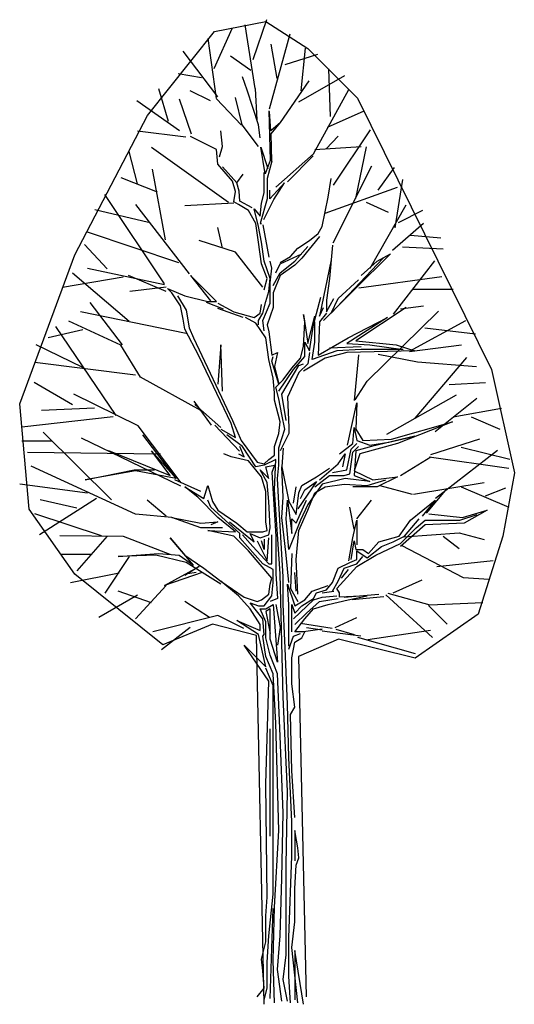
# Model space of a CAD drawing. Extents: x 106.8 to 112.8, y 9.9 to 22.
import ezdxf

# ---------------------------------------------------------------- set-up
doc = ezdxf.new("R2010")
doc.units = 0
doc.header["$MEASUREMENT"] = 0
doc.layers.get('0').update_dxf_attribs({"linetype": 'CONTINUOUS'})
doc.layers.add('TR_OUT', color=7, linetype='CONTINUOUS')

msp = doc.modelspace()

# ---------------------------------------------------------------- linework, layer by layer
for p, q in [((109.639, 21.511), (109.808, 21.997)), ((109.164, 21.4), (109.387, 21.898)), ((109.664, 21.153), (109.541, 21.935)), ((109.191, 21.03), (109.088, 21.767)), ((109.84, 20.903), (110.095, 21.822)), ((109.209, 21.051), (108.782, 21.61)), ((109.933, 21.277), (109.859, 21.697)), ((110.23, 21.125), (110.282, 21.649)), ((109.61, 21.374), (109.361, 21.549)), ((110.033, 21.448), (110.431, 21.575)), ((110.59, 20.809), (110.567, 21.393)), ((109.007, 21.286), (108.719, 21.332)), ((109.565, 21.135), (109.511, 21.295)), ((109.975, 20.738), (110.327, 21.246)), ((110.201, 20.992), (110.765, 21.314)), ((108.603, 20.75), (108.482, 21.149)), ((109.116, 21.003), (108.867, 21.125)), ((109.707, 20.709), (109.565, 21.135)), ((109.664, 21.153), (109.684, 20.769)), ((110.38, 20.353), (110.812, 21.143)), ((108.738, 20.637), (108.215, 21.003)), ((108.883, 20.595), (108.739, 21.023)), ((109.493, 20.709), (109.191, 21.026)), ((109.511, 20.691), (109.423, 21.045)), ((109.833, 20.88), (109.847, 20.271)), ((109.855, 20.635), (109.84, 20.873)), ((110.553, 20.679), (110.999, 20.88)), ((108.815, 20.557), (108.221, 20.631)), ((109.263, 20.444), (109.245, 20.637)), ((109.707, 20.444), (109.493, 20.727)), ((109.725, 20.549), (109.707, 20.709)), ((109.974, 20.739), (109.855, 20.635)), ((109.862, 20.598), (109.974, 20.739)), ((110.626, 19.97), (111.08, 20.649)), ((109.191, 20.407), (108.874, 20.567)), ((109.867, 20.265), (109.862, 20.598)), ((110.537, 20.414), (110.681, 20.569)), ((108.221, 19.985), (108.12, 20.382)), ((109.337, 19.757), (108.393, 20.43)), ((109.209, 20.229), (109.191, 20.407)), ((109.227, 20.317), (109.263, 20.444)), ((109.788, 20.107), (109.736, 20.434)), ((109.736, 20.434), (109.818, 20.174)), ((110.398, 20.407), (110.966, 20.444)), ((110.898, 19.805), (111.031, 20.44)), ((109.847, 20.271), (109.788, 20.107)), ((109.867, 20.265), (109.813, 20.051)), ((109.918, 19.945), (110.38, 20.353)), ((110.063, 20.011), (110.375, 20.33)), ((108.567, 19.301), (108.407, 20.167)), ((109.387, 20.018), (109.209, 20.229)), ((109.442, 20), (109.263, 20.193)), ((110.621, 19.264), (111.096, 20.208)), ((111.174, 19.91), (111.374, 20.185)), ((108.469, 19.884), (108.024, 20.059)), ((109.439, 20), (109.517, 20.104)), ((109.777, 19.876), (109.777, 20.123)), ((109.813, 20.051), (109.813, 19.803)), ((110.558, 19.821), (110.595, 20.051)), ((111.379, 19.447), (111.474, 20.04)), ((109.423, 19.891), (109.387, 20.018)), ((109.469, 19.896), (109.439, 20)), ((110.026, 20), (109.844, 19.803)), ((109.844, 19.803), (109.844, 19.907)), ((109.892, 19.795), (110.026, 20)), ((110.522, 19.625), (111.41, 19.945)), ((108.553, 18.762), (107.822, 19.854)), ((109.405, 19.767), (109.423, 19.891)), ((109.476, 19.773), (109.469, 19.896)), ((109.813, 19.803), (109.725, 19.501)), ((109.743, 19.749), (109.777, 19.876)), ((109.769, 19.55), (109.892, 19.795)), ((110.486, 19.465), (110.558, 19.821)), ((108.356, 19.512), (107.7, 19.668)), ((108.859, 18.885), (108.203, 19.731)), ((109.405, 19.749), (108.802, 19.716)), ((109.46, 19.734), (109.405, 19.767)), ((109.583, 19.661), (109.46, 19.734)), ((109.628, 19.691), (109.476, 19.773)), ((109.671, 19.501), (109.583, 19.661)), ((109.653, 19.679), (109.725, 19.592)), ((109.707, 19.465), (109.653, 19.679)), ((109.725, 19.592), (109.743, 19.749)), ((111.025, 19.762), (111.296, 19.639)), ((111.076, 18.954), (111.515, 19.728)), ((111.422, 19.513), (111.72, 19.662)), ((109.263, 19.199), (109.209, 19.45)), ((109.707, 19.272), (109.671, 19.501)), ((109.743, 19.272), (109.707, 19.465)), ((109.725, 19.501), (109.743, 19.501)), ((109.836, 19.086), (109.762, 19.483)), ((110.435, 19.377), (110.486, 19.465)), ((111.35, 19.172), (111.727, 19.504)), ((108.731, 19.019), (107.609, 19.396)), ((110.453, 19.341), (110.238, 19.075)), ((110.329, 19.29), (110.435, 19.377)), ((111.57, 19.359), (111.941, 19.323)), ((107.849, 18.945), (107.574, 19.242)), ((109.423, 19.148), (108.98, 19.29)), ((109.743, 19.006), (109.707, 19.272)), ((109.777, 19.039), (109.743, 19.272)), ((110.097, 19.094), (110.187, 19.199)), ((110.151, 19.039), (110.311, 19.217)), ((110.187, 19.199), (110.329, 19.29)), ((110.613, 19.235), (110.577, 18.828)), ((111.471, 19.216), (111.968, 19.19)), ((109.758, 18.722), (109.423, 19.148)), ((109.973, 19.006), (110.238, 19.13)), ((109.973, 19.024), (110.097, 19.094)), ((110.238, 19.075), (110.151, 18.988)), ((110.595, 19.057), (110.453, 18.366)), ((111.232, 19.075), (110.595, 18.402)), ((111.322, 19.13), (110.878, 18.686)), ((111.162, 19.039), (111.322, 19.13)), ((108.552, 18.748), (107.611, 18.948)), ((109.813, 18.828), (109.743, 19.006)), ((109.849, 18.828), (109.777, 19.039)), ((109.867, 18.952), (109.849, 19.039)), ((109.849, 18.773), (109.867, 18.952)), ((109.918, 18.897), (109.973, 19.006)), ((109.973, 18.897), (110.151, 19.039)), ((110.151, 18.988), (109.973, 18.864)), ((110.966, 18.864), (111.162, 19.039)), ((111.362, 18.39), (111.869, 19.042)), ((108.046, 18.844), (107.303, 18.718)), ((108.12, 18.298), (107.426, 18.893)), ((108.572, 18.668), (108.11, 18.864)), ((109.191, 18.544), (108.871, 18.863)), ((108.871, 18.863), (109.119, 18.555)), ((109.777, 18.686), (109.813, 18.828)), ((109.831, 18.668), (109.849, 18.828)), ((109.885, 18.74), (109.973, 18.897)), ((109.973, 18.864), (109.885, 18.65)), ((110.577, 18.828), (110.54, 18.562)), ((110.935, 18.714), (111.955, 18.85)), ((108.572, 18.722), (108.128, 18.668)), ((108.59, 18.704), (108.802, 18.613)), ((108.642, 18.65), (108.59, 18.704)), ((109.849, 18.526), (109.849, 18.773)), ((110.682, 18.58), (110.93, 18.81)), ((111.597, 18.696), (112.091, 18.696)), ((108.75, 18.49), (108.642, 18.65)), ((108.714, 18.613), (108.82, 18.438)), ((108.802, 18.613), (109.085, 18.544)), ((109.795, 18.544), (109.831, 18.668)), ((109.885, 18.65), (109.885, 18.471)), ((110.38, 18.26), (110.471, 18.598)), ((110.878, 18.686), (110.504, 18.314)), ((110.54, 18.42), (110.628, 18.58)), ((110.595, 18.402), (110.682, 18.58)), ((108.04, 18.012), (107.642, 18.531)), ((108.783, 18.329), (108.75, 18.49)), ((109.275, 18.451), (109.067, 18.532)), ((109.085, 18.544), (109.191, 18.544)), ((109.209, 18.526), (109.405, 18.42)), ((109.517, 18.35), (109.209, 18.458)), ((109.725, 18.402), (109.743, 18.508)), ((109.758, 18.402), (109.795, 18.544)), ((109.758, 18.314), (109.849, 18.526)), ((109.885, 18.471), (109.813, 18.26)), ((110.453, 18.366), (110.504, 18.471)), ((110.54, 18.562), (110.54, 18.42)), ((111.515, 18.471), (110.897, 18.064)), ((111.446, 18.456), (111.73, 18.49)), ((108.82, 18.154), (107.525, 18.42)), ((108.82, 18.438), (108.856, 18.224)), ((109.405, 18.42), (109.653, 18.348)), ((109.671, 18.278), (109.547, 18.348)), ((109.653, 18.348), (109.725, 18.402)), ((109.707, 18.314), (109.758, 18.402)), ((110.257, 18.384), (110.311, 18.03)), ((110.275, 18.296), (110.257, 18.384)), ((110.311, 18.03), (110.398, 18.366)), ((110.54, 18.402), (110.453, 18.296)), ((111.286, 18.348), (110.788, 18.03)), ((110.806, 18.1), (111.286, 18.348)), ((111.037, 17.567), (111.911, 18.427)), ((107.961, 17.147), (107.223, 18.238)), ((108.016, 18.009), (107.38, 18.302)), ((108.802, 18.206), (108.783, 18.329)), ((108.856, 18.224), (108.907, 18.1)), ((109.795, 18.1), (109.671, 18.278)), ((109.707, 18.26), (109.707, 18.314)), ((109.777, 18.187), (109.758, 18.314)), ((109.813, 18.26), (109.831, 18.172)), ((110.257, 17.994), (110.275, 18.296)), ((110.329, 17.94), (110.38, 18.26)), ((110.398, 18.046), (110.398, 18.296)), ((110.453, 18.296), (110.435, 17.889)), ((111.556, 17.938), (112.248, 18.312)), ((111.746, 18.224), (112.366, 18.15)), ((107.552, 18.198), (107.129, 18.098)), ((108.98, 17.87), (108.802, 18.206)), ((108.907, 18.1), (109.387, 17.088)), ((109.831, 17.834), (109.795, 18.1)), ((109.831, 18.172), (109.867, 17.889)), ((110.435, 17.889), (110.806, 18.1)), ((107.552, 17.735), (106.98, 18.015)), ((108.261, 17.619), (108.016, 18.009)), ((109.245, 18.012), (109.209, 17.532)), ((109.263, 17.445), (109.245, 18.012)), ((110.22, 17.852), (110.257, 17.994)), ((110.275, 18.046), (110.329, 17.94)), ((110.275, 17.87), (110.275, 18.046)), ((110.362, 17.834), (110.398, 18.046)), ((110.577, 17.976), (110.966, 17.994)), ((110.788, 18.03), (111.072, 18.012)), ((110.897, 18.064), (111.392, 18.012)), ((111.072, 18.012), (111.479, 17.958)), ((111.392, 18.012), (111.621, 17.94)), ((111.556, 17.931), (112.193, 18.016)), ((109.369, 17.052), (108.98, 17.87)), ((109.867, 17.889), (109.937, 17.922)), ((109.867, 17.816), (109.885, 17.87)), ((109.937, 17.922), (109.9, 17.747)), ((110.115, 17.728), (110.22, 17.852)), ((110.133, 17.71), (110.275, 17.87)), ((110.522, 17.852), (110.257, 17.692)), ((110.329, 17.922), (110.311, 17.78)), ((110.664, 17.94), (110.362, 17.834)), ((110.788, 17.922), (110.522, 17.852)), ((110.966, 17.958), (110.664, 17.94)), ((111.621, 17.94), (110.788, 17.922)), ((110.884, 17.334), (110.935, 17.891)), ((111.479, 17.958), (110.966, 17.958)), ((111.173, 17.9), (111.653, 17.805)), ((111.626, 17.117), (112.258, 17.857)), ((108.198, 17.643), (106.965, 17.799)), ((109.885, 17.605), (109.831, 17.834)), ((109.955, 17.532), (109.867, 17.816)), ((109.9, 17.747), (109.955, 17.532)), ((109.991, 17.408), (110.202, 17.762)), ((110.202, 17.762), (110.257, 17.78)), ((110.311, 17.78), (110.202, 17.674)), ((110.311, 17.78), (110.311, 17.78)), ((111.653, 17.805), (112.376, 17.747)), ((109, 17.21), (108.261, 17.619)), ((109.955, 17.445), (110.133, 17.71)), ((110.009, 17.586), (110.115, 17.728)), ((110.202, 17.674), (110.06, 17.372)), ((107.426, 17.281), (106.954, 17.552)), ((109.9, 17.426), (109.885, 17.605)), ((109.918, 17.496), (110.009, 17.586)), ((109.955, 17.354), (109.918, 17.496)), ((110.892, 17.342), (111.037, 17.567)), ((112.043, 17.53), (112.488, 17.552)), ((108.232, 17.023), (107.443, 17.409)), ((109.9, 17.336), (109.9, 17.426)), ((110.045, 17.088), (109.991, 17.408)), ((110.06, 17.372), (110.078, 17.001)), ((111.278, 16.92), (112.132, 17.401)), ((109.131, 17.028), (108.915, 17.325)), ((108.925, 17.284), (109.245, 17.001)), ((109.973, 17.07), (109.9, 17.336)), ((109.991, 17.161), (109.955, 17.354)), ((110.795, 16.787), (110.912, 17.303)), ((110.912, 17.303), (110.897, 16.982)), ((111.873, 16.951), (112.381, 17.36)), ((107.923, 17.132), (106.805, 17.006)), ((107.697, 17.238), (107.044, 17.209)), ((110.027, 16.982), (109.991, 17.161)), ((112.093, 17.134), (112.686, 17.24)), ((112.314, 17.132), (112.663, 16.983)), ((108.758, 16.322), (108.232, 17.023)), ((109.472, 16.712), (109.171, 17.028)), ((109.423, 16.877), (109.369, 17.052)), ((109.387, 17.088), (109.493, 16.841)), ((109.955, 16.928), (109.973, 17.07)), ((111.337, 16.859), (112.083, 17.07)), ((112.083, 17.07), (111.41, 16.804)), ((107.903, 16.116), (107.064, 16.945)), ((108.696, 16.378), (108.288, 16.91)), ((109.245, 16.982), (109.423, 16.877)), ((109.511, 16.768), (109.318, 16.91)), ((109.9, 16.768), (109.955, 16.928)), ((109.955, 16.753), (110.027, 16.982)), ((110.078, 16.928), (109.973, 16.717)), ((110.078, 17.001), (110.078, 16.928)), ((110.86, 16.804), (110.878, 17.001)), ((110.878, 17.001), (110.912, 16.841)), ((110.897, 16.982), (110.984, 16.841)), ((111.621, 16.895), (111.09, 16.768)), ((111.304, 16.822), (111.621, 16.895)), ((107.177, 16.835), (106.805, 16.835)), ((108.755, 16.281), (107.534, 16.87)), ((109.529, 16.644), (109.475, 16.768)), ((109.493, 16.841), (109.689, 16.575)), ((109.671, 16.52), (109.511, 16.768)), ((109.9, 16.662), (109.9, 16.768)), ((110.7, 16.68), (110.86, 16.804)), ((110.842, 16.735), (110.912, 16.804)), ((110.86, 16.699), (110.93, 16.768)), ((111.09, 16.768), (110.897, 16.717)), ((110.912, 16.841), (111.072, 16.786)), ((111.41, 16.804), (110.948, 16.68)), ((110.984, 16.841), (111.337, 16.859)), ((111.072, 16.786), (111.304, 16.822)), ((111.82, 16.669), (112.418, 16.863)), ((108.505, 16.673), (106.875, 16.695)), ((107.868, 16.72), (108.623, 16.415)), ((108.394, 16.717), (108.696, 16.378)), ((108.623, 16.415), (108.394, 16.717)), ((109.369, 16.644), (109.282, 16.68)), ((109.583, 16.593), (109.369, 16.644)), ((109.46, 16.68), (109.529, 16.644)), ((109.831, 16.611), (109.9, 16.662)), ((109.955, 16.539), (109.955, 16.753)), ((109.996, 16.523), (110.011, 16.749)), ((110.682, 16.557), (110.77, 16.68)), ((110.77, 16.68), (110.737, 16.52)), ((110.788, 16.484), (110.842, 16.735)), ((110.824, 16.433), (110.86, 16.699)), ((110.897, 16.717), (110.878, 16.415)), ((110.948, 16.68), (110.878, 16.469)), ((111.446, 16.415), (111.817, 16.644)), ((111.799, 16.644), (112.774, 16.502)), ((111.875, 16.137), (112.637, 16.722)), ((112.191, 16.761), (112.786, 16.612)), ((108.197, 15.939), (106.92, 16.529)), ((109.743, 16.397), (109.583, 16.593)), ((109.777, 16.539), (109.671, 16.52)), ((109.689, 16.575), (109.777, 16.557)), ((109.918, 16.611), (109.777, 16.539)), ((109.777, 16.557), (109.831, 16.611)), ((109.795, 16.52), (109.9, 16.539)), ((109.9, 16.539), (109.867, 16.451)), ((109.9, 16.237), (109.918, 16.611)), ((109.937, 16.378), (109.955, 16.539)), ((110.453, 16.36), (110.682, 16.557)), ((107.579, 16.36), (108.183, 16.484)), ((108.198, 16.469), (107.579, 16.36)), ((108.183, 16.484), (108.43, 16.484)), ((108.696, 16.378), (108.198, 16.469)), ((109.725, 16.484), (109.831, 16.378)), ((109.813, 16.327), (109.725, 16.484)), ((109.831, 16.378), (109.795, 16.52)), ((109.867, 16.451), (109.918, 15.669)), ((109.991, 16.52), (110.078, 16.095)), ((110.009, 16.149), (109.991, 16.52)), ((110.398, 16.273), (110.577, 16.415)), ((110.417, 16.397), (110.577, 16.502)), ((110.577, 16.415), (110.755, 16.415)), ((110.613, 16.451), (110.788, 16.484)), ((110.755, 16.415), (110.824, 16.433)), ((110.878, 16.469), (111.108, 16.36)), ((110.878, 16.415), (111.072, 16.342)), ((107.608, 16.199), (106.778, 16.309)), ((108.998, 16.218), (108.678, 16.36)), ((109.034, 16.131), (109.085, 16.291)), ((109.085, 16.291), (109.14, 16.095)), ((109.795, 16.218), (109.743, 16.397)), ((109.831, 16.095), (109.813, 16.327)), ((109.955, 16.076), (109.937, 16.378)), ((110.417, 16.342), (110.187, 16.007)), ((110.202, 16.2), (110.238, 16.291)), ((110.238, 16.291), (110.417, 16.397)), ((110.275, 16.237), (110.417, 16.342)), ((110.486, 16.309), (110.311, 16.058)), ((110.77, 16.378), (110.486, 16.309)), ((110.522, 16.273), (110.755, 16.309)), ((110.755, 16.309), (111.038, 16.291)), ((111.072, 16.342), (110.77, 16.378)), ((111.038, 16.291), (111.268, 16.36)), ((111.108, 16.36), (111.41, 16.397)), ((111.41, 16.397), (111.162, 16.273)), ((111.195, 16.291), (111.588, 16.185)), ((111.606, 16.185), (112.472, 16.327)), ((108.802, 16.273), (109.034, 16.131)), ((108.962, 16.149), (108.802, 16.273)), ((109.795, 16.095), (109.795, 16.218)), ((109.973, 15.207), (109.9, 16.237)), ((110.133, 16.076), (110.169, 16.273)), ((110.169, 15.934), (110.202, 16.2)), ((110.22, 16.131), (110.275, 16.237)), ((110.311, 15.989), (110.398, 16.2)), ((110.398, 16.2), (110.522, 16.273)), ((111.162, 16.273), (110.86, 16.273)), ((112.014, 16.255), (111.763, 15.953)), ((112.189, 16.273), (112.774, 16.025)), ((112.488, 16.163), (112.737, 16.263)), ((107.718, 16.13), (107.019, 15.687)), ((107.478, 16.014), (107.028, 16.114)), ((108.572, 15.916), (108.34, 16.113)), ((109.209, 15.898), (108.962, 16.149)), ((109.122, 16.025), (109.085, 16.113)), ((109.14, 16.095), (109.209, 15.989)), ((109.795, 15.847), (109.795, 16.095)), ((109.849, 15.774), (109.831, 16.095)), ((110.009, 15.173), (109.955, 16.076)), ((109.991, 15.898), (110.009, 16.149)), ((110.045, 15.883), (110.06, 16.113)), ((110.06, 16.113), (110.115, 15.705)), ((110.078, 16.095), (110.169, 15.934)), ((110.169, 15.829), (110.293, 16.113)), ((110.311, 16.058), (110.22, 15.865)), ((110.912, 15.883), (111.09, 16.113)), ((111.57, 15.865), (111.872, 16.113)), ((111.872, 16.113), (111.712, 15.916)), ((107.78, 15.674), (106.964, 15.945)), ((108.642, 15.898), (108.197, 15.939)), ((109.475, 15.705), (109.122, 16.025)), ((109.209, 15.989), (109.442, 15.829)), ((110.202, 15.741), (110.311, 15.989)), ((110.878, 15.756), (110.824, 16.025)), ((111.794, 15.943), (112.207, 15.898)), ((112.174, 15.865), (112.385, 15.934)), ((112.207, 15.898), (112.509, 15.989)), ((112.509, 15.989), (112.225, 15.829)), ((108.642, 15.898), (108.998, 15.829)), ((108.998, 15.774), (108.642, 15.898)), ((108.998, 15.829), (109.209, 15.847)), ((109.209, 15.847), (109.122, 15.811)), ((109.423, 15.723), (109.209, 15.898)), ((109.351, 15.847), (109.653, 15.599)), ((109.442, 15.829), (109.565, 15.723)), ((109.813, 15.741), (109.795, 15.847)), ((110.045, 15.439), (109.991, 15.898)), ((110.078, 15.509), (110.045, 15.883)), ((110.22, 15.865), (110.078, 15.509)), ((110.115, 15.883), (110.169, 15.829)), ((110.115, 15.705), (110.115, 15.883)), ((110.86, 15.651), (110.912, 15.865)), ((110.912, 15.865), (110.912, 15.563)), ((111.428, 15.669), (111.57, 15.865)), ((111.748, 15.811), (111.446, 15.545)), ((111.497, 15.669), (111.675, 15.883)), ((111.639, 15.774), (111.748, 15.865)), ((111.748, 15.865), (112.174, 15.865)), ((112.225, 15.829), (111.748, 15.811)), ((109.263, 15.774), (108.998, 15.774)), ((109.085, 15.741), (109.423, 15.723)), ((109.405, 15.669), (109.085, 15.741)), ((109.475, 15.651), (109.475, 15.705)), ((109.511, 15.687), (109.635, 15.545)), ((109.565, 15.723), (109.758, 15.723)), ((109.602, 15.705), (109.725, 15.651)), ((109.653, 15.599), (109.602, 15.705)), ((109.725, 15.651), (109.831, 15.687)), ((109.758, 15.723), (109.813, 15.741)), ((109.831, 15.687), (109.849, 15.774)), ((109.867, 15.33), (109.867, 15.687)), ((110.169, 15.385), (110.202, 15.741)), ((111.446, 15.581), (111.639, 15.774)), ((111.487, 15.662), (112.165, 15.712)), ((112.165, 15.712), (112.472, 15.629)), ((108.052, 15.667), (107.27, 15.675)), ((107.849, 15.669), (107.478, 15.245)), ((108.624, 15.447), (108.052, 15.667)), ((108.623, 15.651), (108.802, 15.439)), ((108.907, 15.315), (108.623, 15.651)), ((109.583, 15.491), (109.405, 15.669)), ((109.758, 15.33), (109.475, 15.651)), ((109.689, 15.614), (109.813, 15.367)), ((109.777, 15.509), (109.743, 15.614)), ((109.777, 15.632), (109.777, 15.509)), ((109.813, 15.367), (109.831, 15.651)), ((109.918, 15.669), (109.918, 15.207)), ((110.813, 15.368), (110.86, 15.651)), ((110.842, 15.385), (110.878, 15.614)), ((110.878, 15.614), (110.897, 15.509)), ((111.054, 15.457), (111.18, 15.599)), ((111.144, 15.439), (111.446, 15.581)), ((111.18, 15.599), (111.428, 15.669)), ((111.214, 15.545), (111.355, 15.599)), ((111.355, 15.599), (111.497, 15.669)), ((111.453, 15.562), (112.216, 15.163)), ((111.968, 15.669), (112.165, 15.52)), ((107.649, 15.446), (107.277, 15.446)), ((107.986, 15.421), (108.482, 15.457)), ((108.448, 15.439), (107.986, 15.421)), ((108.82, 15.349), (108.448, 15.439)), ((108.482, 15.457), (108.732, 15.439)), ((108.732, 15.439), (108.907, 15.315)), ((108.802, 15.439), (109.034, 15.279)), ((109.867, 15.155), (109.583, 15.491)), ((109.635, 15.545), (109.831, 15.33)), ((110.078, 15.101), (110.045, 15.439)), ((110.115, 15.457), (110.097, 15.031)), ((110.897, 15.509), (110.984, 15.509)), ((110.912, 15.491), (111.038, 15.403)), ((110.912, 15.385), (110.912, 15.491)), ((110.912, 15.297), (111.144, 15.439)), ((110.984, 15.509), (111.054, 15.457)), ((111.038, 15.403), (111.214, 15.545)), ((108.12, 15.42), (107.823, 14.974)), ((109.245, 15.083), (108.82, 15.349)), ((109.885, 15.261), (109.758, 15.33)), ((109.831, 15.33), (109.867, 15.33)), ((110.187, 14.959), (110.169, 15.385)), ((110.682, 15.279), (110.824, 15.349)), ((110.755, 15.279), (110.912, 15.33)), ((110.824, 15.349), (110.912, 15.385)), ((110.912, 15.33), (110.984, 15.421)), ((111.89, 15.299), (112.582, 15.371)), ((107.998, 15.219), (107.403, 15.097)), ((108.554, 15.065), (108.98, 15.297)), ((109.016, 15.225), (108.554, 15.065)), ((108.98, 15.297), (108.802, 15.189)), ((108.943, 15.225), (108.838, 15.207)), ((109.034, 15.279), (109.245, 15.119)), ((109.885, 15.101), (109.885, 15.261)), ((109.918, 15.207), (109.937, 14.905)), ((110.009, 13.7), (109.973, 15.207)), ((110.169, 14.995), (110.151, 15.225)), ((110.613, 15.101), (110.682, 15.279)), ((110.664, 15.031), (110.912, 15.297)), ((110.682, 15.119), (110.755, 15.279)), ((110.806, 15.261), (110.718, 15.155)), ((109.245, 15.119), (109.529, 14.923)), ((109.46, 14.941), (109.245, 15.119)), ((109.831, 14.959), (109.849, 15.083)), ((109.849, 15.083), (109.867, 15.155)), ((109.867, 14.941), (109.885, 15.101)), ((110.009, 14.835), (110.009, 15.173)), ((110.06, 15.083), (110.151, 14.817)), ((110.078, 14.835), (110.06, 15.083)), ((110.54, 15.013), (110.613, 15.101)), ((110.613, 14.995), (110.682, 15.119)), ((111.355, 14.977), (111.712, 15.137)), ((112.216, 15.163), (112.533, 15.145)), ((108.394, 14.853), (107.986, 14.995)), ((108.572, 15.065), (108.198, 14.657)), ((109.743, 14.89), (109.831, 14.959)), ((110.097, 15.031), (110.187, 14.871)), ((110.275, 14.89), (110.362, 14.995)), ((110.362, 14.995), (110.558, 15.065)), ((110.38, 14.905), (110.417, 14.977)), ((110.417, 14.977), (110.54, 15.013)), ((110.486, 14.977), (110.628, 14.995)), ((110.7, 14.977), (110.664, 15.031)), ((110.7, 14.923), (110.7, 14.977)), ((110.755, 14.923), (111.18, 14.959)), ((111.291, 14.971), (111.805, 14.828)), ((108.221, 14.948), (107.749, 14.673)), ((109.103, 14.675), (108.802, 14.871)), ((109.602, 14.781), (109.46, 14.941)), ((109.529, 14.923), (109.689, 14.871)), ((109.602, 14.853), (109.707, 14.817)), ((109.758, 14.657), (109.602, 14.853)), ((109.689, 14.871), (109.743, 14.89)), ((109.777, 14.817), (109.867, 14.941)), ((109.795, 14.781), (109.885, 14.835)), ((109.937, 14.905), (109.849, 14.871)), ((109.885, 14.835), (109.937, 14.125)), ((109.918, 14.835), (109.973, 14.551)), ((110.027, 14.391), (110.009, 14.835)), ((110.078, 14.621), (110.078, 14.835)), ((110.115, 14.835), (110.151, 14.729)), ((110.115, 14.497), (110.115, 14.835)), ((110.133, 14.657), (110.38, 14.89)), ((110.151, 14.817), (110.275, 14.89)), ((110.238, 14.817), (110.38, 14.905)), ((110.293, 14.729), (110.453, 14.871)), ((110.38, 14.89), (110.486, 14.923)), ((110.38, 14.781), (110.558, 14.835)), ((110.453, 14.871), (110.682, 14.905)), ((110.486, 14.923), (110.664, 14.941)), ((110.558, 14.835), (110.806, 14.89)), ((111.038, 14.941), (110.7, 14.923)), ((110.806, 14.89), (111.038, 14.941)), ((111.24, 14.929), (110.854, 14.892)), ((111.267, 14.953), (111.837, 14.431)), ((111.805, 14.828), (112.455, 14.857)), ((109.725, 14.588), (109.602, 14.781)), ((109.707, 14.817), (109.777, 14.817)), ((109.725, 14.781), (109.795, 14.781)), ((109.795, 14.621), (109.725, 14.781)), ((109.849, 14.781), (109.795, 14.748)), ((109.795, 14.748), (109.849, 14.479)), ((109.849, 14.711), (109.849, 14.781)), ((110.151, 14.729), (110.238, 14.817)), ((110.151, 14.588), (110.293, 14.729)), ((110.275, 14.657), (110.38, 14.781)), ((111.791, 14.82), (112.02, 14.594)), ((109.206, 14.698), (108.409, 14.498)), ((109.526, 14.538), (109.206, 14.698)), ((109.442, 14.639), (109.725, 14.515)), ((109.707, 14.464), (109.442, 14.639)), ((109.777, 14.464), (109.758, 14.657)), ((109.795, 14.427), (109.795, 14.621)), ((109.849, 14.409), (109.849, 14.711)), ((110.078, 14.322), (110.078, 14.621)), ((110.151, 14.497), (110.275, 14.657)), ((110.22, 14.606), (110.609, 14.543)), ((110.646, 14.551), (110.912, 14.675)), ((108.867, 14.551), (108.518, 14.279)), ((109.725, 14.515), (109.725, 14.588)), ((109.973, 14.551), (109.937, 14.337)), ((110.133, 14.446), (110.22, 14.479)), ((110.257, 14.497), (110.151, 14.497)), ((110.238, 14.427), (110.275, 14.497)), ((110.486, 14.533), (110.257, 14.497)), ((110.293, 14.551), (110.486, 14.525)), ((110.962, 14.447), (110.486, 14.506)), ((110.653, 14.532), (110.88, 14.465)), ((111.044, 14.405), (111.816, 14.521)), ((109.795, 14.071), (109.707, 14.464)), ((109.758, 14.446), (109.777, 14.464)), ((109.795, 14.195), (109.758, 14.446)), ((109.849, 14.213), (109.795, 14.427)), ((109.937, 14.125), (109.849, 14.409)), ((110.06, 13.612), (110.027, 14.391)), ((110.078, 14.286), (110.133, 14.446)), ((110.115, 14.18), (110.151, 14.373)), ((110.151, 14.373), (110.238, 14.427)), ((110.921, 14.433), (111.627, 14.233)), ((109.529, 14.337), (109.795, 14.071)), ((109.831, 13.896), (109.529, 14.337)), ((109.885, 13.984), (109.795, 14.195)), ((109.937, 13.984), (109.849, 14.213)), ((110.115, 13.86), (110.115, 14.18)), ((109.885, 13.842), (109.795, 14.053)), ((109.795, 12.634), (109.831, 13.896)), ((109.918, 13.379), (109.885, 13.984)), ((109.973, 13.219), (109.937, 13.984)), ((109.885, 12.226), (109.885, 13.842)), ((110.151, 13.576), (110.115, 13.86)), ((110.06, 12.546), (110.009, 13.7)), ((110.078, 12.954), (110.06, 13.612)), ((110.097, 13.485), (110.151, 13.576)), ((110.115, 12.794), (110.097, 13.485)), ((109.849, 11.996), (109.849, 13.31)), ((109.955, 12.066), (109.918, 13.379)), ((110.009, 12.28), (109.973, 13.219)), ((110.115, 12.174), (110.078, 12.954)), ((110.151, 12.226), (110.115, 12.794)), ((109.813, 11.25), (109.795, 12.634)), ((110.045, 11.64), (110.06, 12.546)), ((109.885, 11.287), (109.885, 12.226)), ((109.991, 11.483), (110.009, 12.28)), ((109.9, 11.126), (109.955, 12.066)), ((110.115, 11.749), (110.115, 12.174)), ((110.151, 12.066), (110.151, 11.694)), ((110.187, 11.854), (110.151, 12.066)), ((110.202, 11.731), (110.187, 11.854)), ((110.078, 10.755), (110.115, 11.749)), ((110.169, 11.64), (110.202, 11.731)), ((110.045, 10.843), (110.045, 11.64)), ((110.151, 11.356), (110.169, 11.64)), ((109.973, 10.773), (109.991, 11.483)), ((110.151, 10.948), (110.151, 11.356)), ((109.795, 11.021), (109.813, 11.25)), ((109.831, 10.773), (109.885, 11.287)), ((109.849, 10.009), (109.885, 11.108)), ((109.885, 10.471), (109.9, 11.126)), ((109.795, 10.701), (109.795, 11.021)), ((110.115, 10.631), (110.151, 10.948)), ((109.813, 10.453), (109.831, 10.773)), ((109.937, 10.362), (109.973, 10.773)), ((110.045, 10.541), (110.045, 10.843)), ((110.078, 10.275), (110.078, 10.755)), ((109.743, 10.489), (109.795, 10.701)), ((110.151, 10.293), (110.115, 10.631)), ((110.009, 10.239), (110.045, 10.541)), ((110.151, 10.595), (110.151, 9.991)), ((110.257, 9.937), (110.151, 10.595)), ((109.758, 10.347), (109.743, 10.489)), ((109.813, 10.133), (109.813, 10.453)), ((109.9, 9.955), (109.885, 10.471)), ((109.777, 10.133), (109.758, 10.347)), ((109.991, 9.973), (109.937, 10.362)), ((110.097, 9.955), (110.078, 10.275)), ((110.187, 9.955), (110.151, 10.293)), ((109.689, 10.027), (109.777, 10.133)), ((109.777, 9.991), (109.813, 10.133)), ((110.06, 9.973), (110.009, 10.239))]:
    msp.add_line(p, q)
at = {"layer": 'TR_OUT'}
msp.add_lwpolyline([(109.775, 9.936), (109.68, 14.454), (109.14, 14.594), (108.534, 14.339), (107.455, 15.204), (106.894, 16), (106.778, 17.29), (107.455, 19.116), (108.345, 20.823), (109.165, 21.853), (109.796, 21.973), (110.311, 21.643), (110.921, 21.037), (111.741, 19.372), (112.561, 17.71), (112.842, 16.445), (112.701, 15.67), (112.397, 14.714), (111.625, 14.174), (110.686, 14.409), (110.195, 14.198), (110.29, 10.027)], dxfattribs=at)

doc.saveas('drawing.dxf')
